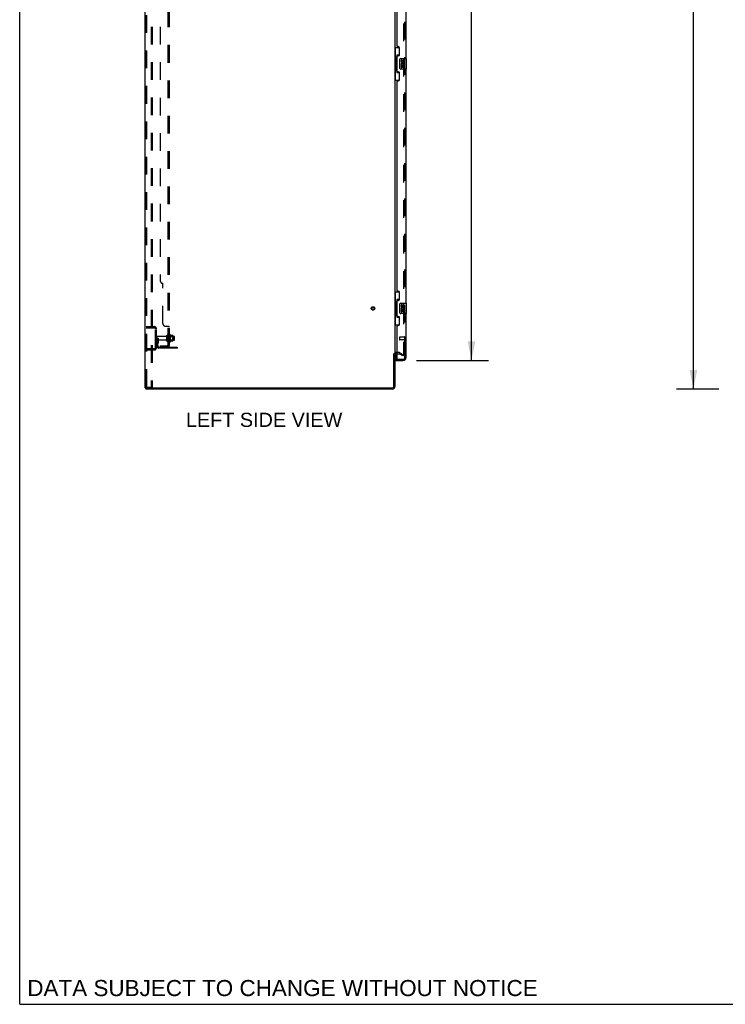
# Model space of a CAD drawing. Header units: inches. Extents: x 0 to 309, y 0 to 200.
# Tile 1 of 64: x 0 to 68, y 0 to 95. Entities that reach past the tile are written whole.
import ezdxf

# ---------------------------------------------------------------- set-up
doc = ezdxf.new("R2010")
doc.units = ezdxf.units.IN
doc.header["$LTSCALE"] = 17
doc.header["$MEASUREMENT"] = 0
doc.linetypes.add('HIDDEN', pattern=[0.2, 0.1, -0.1])
doc.layers.get('0').update_dxf_attribs({"linetype": 'CONTINUOUS'})
for name, color, linetype in [('DEFAULT_2', 8, 'HIDDEN'), ('DIMENSIONS', 7, 'CONTINUOUS'), ('LEFTHAND_DOOR_ASSEMBLY', 7, 'CONTINUOUS'), ('RIGHTHAND_DOOR_ASSEMBLY', 7, 'CONTINUOUS'), ('SUBPANEL', 7, 'CONTINUOUS')]:
    doc.layers.add(name, color=color, linetype=linetype)
doc.styles.get("Standard").update_dxf_attribs({"font": 'arial.ttf'})
doc.dimstyles.new('DIMSTYLE_1', dxfattribs={"dimtxt": 1.363636, "dimasz": 1.818182, "dimexe": 0.09, "dimexo": 0.07, "dimgap": 0.0375, "dimtad": 0, "dimtih": 1, "dimtoh": 1, "dimzin": 4, "dimdsep": 46, "dimtxsty": 'Standard', "dimblk": '_FILLED', "dimblk1": '_FILLED', "dimblk2": '_FILLED', "dimcen": 0.09, "dimadec": 3, "dimazin": 1, "dimtfac": 1, "dimtdec": 3, "dimtofl": 0, "dimtmove": 0, "dimatfit": 3, "dimldrblk": '_FILLED', "dimfxl": 0, "dimtolj": 1, "dimtzin": 4, "dimarcsym": 0})

# ---------------------------------------------------------------- blocks, each defined once
blk = doc.blocks.new('_FILLED')
at = {"color": 0, "linetype": 'ByBlock'}
blk.add_solid([(0, 0), (-1, 0.2), (-1, -0.2)], dxfattribs=at)
blk = doc.blocks.new('*D9')
at = {"layer": 'DIMENSIONS', "color": 2, "linetype": 'Continuous'}
for p, q in [((38.139, 142.37), (45.05, 142.37)), ((43.414, 142.37), (43.414, 104.569)), ((43.414, 61.87), (43.414, 99.796)), ((38.139, 61.87), (45.05, 61.87))]:
    blk.add_line(p, q, dxfattribs=at)
at = {"layer": 'DIMENSIONS', "color": 2, "linetype": 'Continuous', "xscale": 1.8181818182, "yscale": 1.8181818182, "zscale": 1.8181818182}
for p, rotation in [((43.414, 142.37), 90), ((43.414, 61.87), 270)]:
    blk.add_blockref('_FILLED', p, dxfattribs=dict(at, rotation=rotation))
at = {"layer": 'DIMENSIONS', "color": 2, "linetype": 'Continuous', "insert": (43.414, 103.887), "char_height": 1.3636, "width": 6.97533, "attachment_point": 2, "line_spacing_factor": 0.9}
blk.add_mtext('80.50\\PDOORS', dxfattribs=at)
blk = doc.blocks.new('*D12')
at = {"layer": 'DIMENSIONS', "color": 2, "linetype": 'Continuous'}
for p, q in [((67.192, 145.12), (63.104, 145.12)), ((64.741, 145.12), (64.741, 103.484)), ((64.741, 59.12), (64.741, 100.757)), ((67.192, 59.12), (63.104, 59.12))]:
    blk.add_line(p, q, dxfattribs=at)
at = {"layer": 'DIMENSIONS', "color": 2, "linetype": 'Continuous', "xscale": 1.8181818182, "yscale": 1.8181818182, "zscale": 1.8181818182}
for p, rotation in [((64.741, 145.12), 90), ((64.741, 59.12), 270)]:
    blk.add_blockref('_FILLED', p, dxfattribs=dict(at, rotation=rotation))
at = {"layer": 'DIMENSIONS', "color": 2, "linetype": 'Continuous', "insert": (64.741, 102.802), "char_height": 1.3636, "width": 4.76512, "attachment_point": 2, "line_spacing_factor": 0.9}
blk.add_mtext('86.00', dxfattribs=at)

msp = doc.modelspace()

# ---------------------------------------------------------------- linework, layer by layer
at = {"color": 7, "linetype": 'Continuous'}
for p, q in [((0, 0), (0, 200)), ((35.951, 62.516), (36.055, 62.516)), ((12.107, 59.224), (12.107, 59.12)), ((12.111, 59.224), (12.145, 59.224)), ((0, 0), (309.091, 0))]:
    msp.add_line(p, q, dxfattribs=at)
at = {"color": 3, "linetype": 'Continuous'}
for p, q in [((12.055, 59.224), (12.055, 145.016)), ((36.055, 141.672), (36.055, 62.568)), ((35.951, 59.367), (35.951, 62.528)), ((36.055, 62.516), (36.055, 59.367)), ((36.259, 62.516), (36.197, 62.516)), ((12.055, 59.224), (12.111, 59.224)), ((35.808, 59.12), (12.107, 59.12)), ((12.145, 59.224), (35.808, 59.224))]:
    msp.add_line(p, q, dxfattribs=at)
for centre, radius, start, end in [((36.197, 62.374), 0.142, 90, 180), ((35.808, 59.367), 0.246, 270, 360), ((35.808, 59.367), 0.142, 270, 360)]:
    msp.add_arc(centre, radius, start, end, dxfattribs=at)
at = {"layer": 'DEFAULT_2', "color": 8, "linetype": 'HIDDEN'}
for p, q in [((12.159, 59.338), (12.159, 144.903)), ((12.232, 59.338), (12.232, 144.903)), ((12.63, 144.933), (12.63, 59.308)), ((12.734, 144.933), (12.734, 59.308)), ((36.867, 141.855), (36.867, 62.386)), ((12.159, 65.12), (12.912, 65.12)), ((12.159, 65.016), (12.912, 65.016)), ((12.831, 65.12), (12.831, 65.016)), ((13.055, 63.117), (13.055, 64.874)), ((13.159, 63.117), (13.159, 64.874)), ((14.454, 64.351), (14.454, 63.639)), ((13.263, 63.995), (13.159, 63.995)), ((14.086, 64.16), (13.189, 64.16)), ((14.086, 63.83), (13.189, 63.83)), ((13.247, 63.649), (13.198, 63.581)), ((13.249, 63.655), (13.249, 63.995)), ((13.249, 63.82), (13.353, 63.82)), ((13.263, 63.995), (13.353, 63.995)), ((13.263, 63.294), (13.263, 63.995)), ((13.331, 63.588), (13.282, 63.52)), ((13.353, 63.655), (13.353, 63.995)), ((14.149, 63.738), (14.149, 64.253)), ((14.259, 63.738), (14.259, 64.253)), ((14.854, 64.183), (14.259, 64.183)), ((14.854, 63.808), (14.259, 63.808)), ((14.384, 64.329), (14.384, 63.661)), ((14.404, 64.179), (14.384, 64.199)), ((14.404, 63.812), (14.384, 63.792)), ((14.404, 64.179), (14.7, 64.179)), ((14.404, 64.179), (14.404, 63.812)), ((14.404, 63.812), (14.7, 63.812)), ((14.709, 64.273), (14.482, 64.273)), ((14.709, 63.718), (14.482, 63.718)), ((14.7, 64.179), (14.72, 64.199)), ((14.7, 64.179), (14.7, 63.812)), ((14.7, 63.812), (14.72, 63.792)), ((14.72, 64.251), (14.72, 63.74)), ((14.884, 63.838), (14.884, 64.153)), ((12.912, 62.974), (12.159, 62.974)), ((12.912, 62.87), (12.159, 62.87)), ((12.831, 62.974), (12.831, 62.87)), ((13.405, 63.152), (15.159, 63.152)), ((15.159, 63.048), (13.405, 63.048)), ((14.656, 63.048), (14.656, 63.152)), ((14.912, 63.048), (14.912, 63.152)), ((15.159, 63.048), (15.159, 63.152)), ((36.459, 62.62), (36.197, 62.62)), ((36.259, 62.516), (36.459, 62.516)), ((36.815, 62.316), (36.475, 62.512)), ((36.527, 62.602), (36.867, 62.406)), ((36.867, 62.406), (36.815, 62.316)), ((36.842, 62.368), (36.844, 62.367)), ((12.253, 59.308), (12.18, 59.308)), ((12.253, 59.308), (12.734, 59.308))]:
    msp.add_line(p, q, dxfattribs=at)
for points in [[(36.85, 62.366), (36.85, 62.366), (36.848, 62.366), (36.846, 62.366), (36.844, 62.367)], [(36.867, 62.386), (36.867, 62.384), (36.867, 62.381), (36.866, 62.379), (36.865, 62.377), (36.865, 62.375), (36.863, 62.373), (36.862, 62.372), (36.861, 62.37), (36.859, 62.369), (36.857, 62.368), (36.855, 62.367), (36.854, 62.366), (36.852, 62.366), (36.85, 62.366)], [(12.159, 59.338), (12.16, 59.33), (12.162, 59.323), (12.165, 59.317), (12.169, 59.312), (12.174, 59.309), (12.18, 59.308)], [(12.232, 59.338), (12.233, 59.33), (12.235, 59.323), (12.238, 59.317), (12.243, 59.312), (12.248, 59.309), (12.253, 59.308)]]:
    msp.add_lwpolyline(points, dxfattribs=at)
for radius in [0.164, 0.124]:
    msp.add_circle((33.951, 66.87), radius, dxfattribs=at)
for centre, radius, start, end in [((12.912, 64.874), 0.246, 0, 90), ((12.912, 64.874), 0.142, 0, 90), ((14.422, 64.329), 0.0384, 34.44966, 180), ((13.854, 63.995), 0.698, 23.96793, 30.66313), ((13.189, 64.13), 0.03, 90, 180), ((13.189, 63.86), 0.03, 180, 270), ((13.367, 63.459), 0.208, 144.24611, 180), ((13.239, 63.655), 0.01, 324.24611, 360), ((13.367, 63.459), 0.104, 144.24611, 180), ((13.239, 63.655), 0.114, 324.24611, 360), ((14.086, 64.223), 0.0625, 270, 360), ((14.086, 63.768), 0.0625, 0, 90), ((14.204, 64.253), 0.055, 360, 180), ((14.204, 63.738), 0.055, 180, 0), ((14.422, 63.661), 0.0384, 180, 325.55034), ((13.854, 63.995), 0.698, 329.33687, 336.03207), ((14.5, 64.283), 0.01, 203.96793, 270), ((14.5, 63.708), 0.01, 90, 156.03207), ((14.709, 64.263), 0.01, 5.19383, 90), ((14.709, 63.728), 0.01, 270, 354.80617), ((14.578, 64.251), 0.141, 0, 5.20805), ((14.578, 63.74), 0.141, 354.79195, 360), ((14.854, 64.153), 0.03, 359.99999, 90), ((14.854, 63.838), 0.03, 270, 0.00001), ((12.912, 63.117), 0.246, 270, 360), ((12.912, 63.117), 0.142, 270, 360), ((13.405, 63.294), 0.246, 180, 270), ((13.405, 63.294), 0.142, 180, 270), ((36.197, 62.374), 0.246, 90, 180), ((36.459, 62.483), 0.137, 60, 90), ((36.459, 62.483), 0.033, 60, 90)]:
    msp.add_arc(centre, radius, start, end, dxfattribs=at)
at = {"layer": 'LEFTHAND_DOOR_ASSEMBLY', "color": 8, "linetype": 'HIDDEN'}
for p, q in [((37.009, 62.117), (37.009, 142.124)), ((36.509, 64.088), (36.509, 63.86)), ((36.966, 64.098), (36.519, 64.098)), ((36.966, 63.85), (36.519, 63.85)), ((36.966, 64.116), (36.966, 63.832)), ((36.279, 61.974), (36.866, 61.974))]:
    msp.add_line(p, q, dxfattribs=at)
at = {"layer": 'LEFTHAND_DOOR_ASSEMBLY', "color": 3, "linetype": 'Continuous'}
for p, q in [((37.113, 113.37), (37.113, 90.87)), ((36.259, 92.078), (36.259, 112.163)), ((36.379, 92.018), (36.319, 92.018)), ((36.509, 91.268), (36.509, 91.888)), ((36.259, 89.663), (36.259, 91.078)), ((36.319, 91.138), (36.379, 91.138)), ((36.379, 89.603), (36.319, 89.603)), ((36.509, 88.853), (36.509, 89.473)), ((37.113, 89.87), (37.113, 67.37)), ((36.259, 68.578), (36.259, 88.663)), ((36.319, 88.723), (36.379, 88.723)), ((36.379, 68.518), (36.319, 68.518)), ((36.509, 67.768), (36.509, 68.388)), ((36.259, 66.163), (36.259, 67.578)), ((36.319, 67.638), (36.379, 67.638)), ((37.113, 66.37), (37.113, 62.117)), ((36.379, 66.103), (36.319, 66.103)), ((36.509, 65.353), (36.509, 65.973)), ((36.259, 61.994), (36.259, 65.163)), ((36.319, 65.223), (36.379, 65.223)), ((36.134, 61.87), (36.866, 61.87))]:
    msp.add_line(p, q, dxfattribs=at)
at = {"layer": 'LEFTHAND_DOOR_ASSEMBLY', "color": 7, "linetype": 'Continuous'}
for p, q in [((36.055, 91.945), (36.495, 91.945)), ((36.094, 91.945), (36.094, 90.92)), ((36.459, 91.945), (36.459, 91.165)), ((36.072, 90.92), (36.195, 90.92)), ((36.072, 90.92), (36.072, 89.82)), ((36.195, 90.951), (36.195, 90.971)), ((36.195, 89.82), (36.195, 90.92)), ((36.459, 91.21), (36.232, 91.21)), ((36.232, 91.21), (36.232, 89.53)), ((36.618, 90.87), (37.158, 90.87)), ((37.173, 89.885), (37.173, 90.855)), ((36.518, 89.97), (36.518, 90.77)), ((36.718, 90.716), (36.655, 90.716)), ((36.655, 90.716), (36.655, 90.58)), ((36.674, 90.255), (36.655, 90.255)), ((36.655, 90.255), (36.655, 90.024)), ((36.655, 90.024), (36.718, 90.024)), ((36.708, 90.255), (36.735, 90.274)), ((36.708, 90.255), (36.97, 90.255)), ((36.718, 90.58), (36.718, 90.716)), ((36.718, 90.192), (36.783, 90.192)), ((36.718, 90.024), (36.718, 90.192)), ((36.783, 90.642), (36.783, 90.573)), ((36.783, 90.192), (36.783, 90.056)), ((36.783, 90.056), (36.844, 90.056)), ((36.844, 90.58), (36.844, 90.622)), ((36.844, 90.192), (36.907, 90.192)), ((36.844, 90.056), (36.844, 90.192)), ((36.899, 90.291), (36.957, 90.266)), ((36.907, 90.622), (36.907, 90.485)), ((36.907, 90.485), (36.97, 90.485)), ((36.907, 90.192), (36.907, 90.024)), ((36.907, 90.024), (36.97, 90.024)), ((36.97, 90.485), (36.97, 90.622)), ((36.97, 90.024), (36.97, 90.255)), ((36.072, 89.82), (36.195, 89.82)), ((36.094, 89.82), (36.094, 88.795)), ((36.195, 89.77), (36.195, 89.79)), ((36.232, 89.53), (36.459, 89.53)), ((36.459, 89.575), (36.459, 88.795)), ((37.158, 89.87), (36.618, 89.87)), ((36.055, 88.795), (36.495, 88.795)), ((36.055, 68.445), (36.495, 68.445)), ((36.094, 68.445), (36.094, 67.42)), ((36.459, 68.445), (36.459, 67.665)), ((36.072, 67.42), (36.195, 67.42)), ((36.072, 67.42), (36.072, 66.32)), ((36.195, 67.451), (36.195, 67.471)), ((36.195, 66.32), (36.195, 67.42)), ((36.459, 67.71), (36.232, 67.71)), ((36.232, 67.71), (36.232, 66.03)), ((36.518, 66.47), (36.518, 67.27)), ((36.618, 67.37), (37.158, 67.37)), ((36.718, 67.216), (36.655, 67.216)), ((36.655, 67.216), (36.655, 67.08)), ((36.718, 67.08), (36.718, 67.216)), ((37.173, 66.385), (37.173, 67.355)), ((36.072, 66.32), (36.195, 66.32)), ((36.094, 66.32), (36.094, 65.295)), ((36.195, 66.27), (36.195, 66.29)), ((37.158, 66.37), (36.618, 66.37)), ((36.674, 66.755), (36.655, 66.755)), ((36.655, 66.755), (36.655, 66.524)), ((36.655, 66.524), (36.718, 66.524)), ((36.708, 66.755), (36.735, 66.774)), ((36.708, 66.755), (36.97, 66.755)), ((36.718, 66.692), (36.783, 66.692)), ((36.718, 66.524), (36.718, 66.692)), ((36.783, 67.142), (36.783, 67.073)), ((36.783, 66.692), (36.783, 66.556)), ((36.783, 66.556), (36.844, 66.556)), ((36.844, 67.08), (36.844, 67.122)), ((36.844, 66.692), (36.907, 66.692)), ((36.844, 66.556), (36.844, 66.692)), ((36.899, 66.791), (36.957, 66.766)), ((36.907, 67.122), (36.907, 66.985)), ((36.907, 66.985), (36.97, 66.985)), ((36.907, 66.692), (36.907, 66.524)), ((36.907, 66.524), (36.97, 66.524)), ((36.97, 66.985), (36.97, 67.122)), ((36.97, 66.524), (36.97, 66.755)), ((36.055, 65.295), (36.495, 65.295)), ((36.232, 66.03), (36.459, 66.03)), ((36.459, 66.075), (36.459, 65.295)), ((36.134, 62.501), (36.134, 61.994)), ((36.134, 61.974), (36.279, 61.974)), ((36.134, 61.974), (36.134, 61.87))]:
    msp.add_line(p, q, dxfattribs=at)
for points in [[(36.232, 91.187), (36.232, 91.183), (36.232, 91.18), (36.233, 91.176), (36.235, 91.171), (36.236, 91.166), (36.238, 91.161), (36.241, 91.156), (36.244, 91.15), (36.247, 91.143), (36.251, 91.136), (36.255, 91.129), (36.26, 91.121), (36.265, 91.113), (36.268, 91.109)], [(36.518, 90.77), (36.518, 90.777), (36.519, 90.783), (36.52, 90.789), (36.521, 90.795), (36.522, 90.801), (36.524, 90.806)], [(36.524, 89.934), (36.522, 89.94), (36.521, 89.946), (36.52, 89.952), (36.519, 89.958), (36.518, 89.964), (36.518, 89.97)], [(36.268, 89.631), (36.265, 89.628), (36.26, 89.619), (36.255, 89.612), (36.251, 89.604), (36.247, 89.597), (36.244, 89.591), (36.241, 89.585), (36.238, 89.579), (36.236, 89.574), (36.235, 89.569), (36.233, 89.565), (36.232, 89.561), (36.232, 89.557), (36.232, 89.554)], [(36.232, 67.687), (36.232, 67.683), (36.232, 67.68), (36.233, 67.676), (36.235, 67.671), (36.236, 67.666), (36.238, 67.661), (36.241, 67.656), (36.244, 67.65), (36.247, 67.643), (36.251, 67.636), (36.255, 67.629), (36.26, 67.621), (36.265, 67.613), (36.268, 67.609)], [(36.518, 67.27), (36.518, 67.277), (36.519, 67.283), (36.52, 67.289), (36.521, 67.295), (36.522, 67.301), (36.524, 67.306)], [(36.524, 66.434), (36.522, 66.44), (36.521, 66.446), (36.52, 66.452), (36.519, 66.458), (36.518, 66.464), (36.518, 66.47)], [(36.268, 66.131), (36.265, 66.128), (36.26, 66.119), (36.255, 66.112), (36.251, 66.104), (36.247, 66.097), (36.244, 66.091), (36.241, 66.085), (36.238, 66.079), (36.236, 66.074), (36.235, 66.069), (36.233, 66.065), (36.232, 66.061), (36.232, 66.057), (36.232, 66.054)]]:
    msp.add_lwpolyline(points, dxfattribs=at)
at = {"layer": 'LEFTHAND_DOOR_ASSEMBLY', "color": 3, "linetype": 'Continuous'}
for centre, radius, start, end in [((36.319, 92.078), 0.06, 180, 270), ((36.379, 91.888), 0.13, 0, 90), ((36.319, 91.078), 0.06, 90, 180), ((36.379, 91.268), 0.13, 270, 360), ((36.319, 89.663), 0.06, 180, 270), ((36.379, 89.473), 0.13, 0, 90), ((36.319, 88.663), 0.06, 90, 180), ((36.379, 88.853), 0.13, 270, 360), ((36.319, 68.578), 0.06, 180, 270), ((36.379, 68.388), 0.13, 0, 90), ((36.319, 67.578), 0.06, 90, 180), ((36.379, 67.768), 0.13, 270, 360), ((36.319, 66.163), 0.06, 180, 270), ((36.379, 65.973), 0.13, 0, 90), ((36.379, 65.353), 0.13, 270, 360), ((36.319, 65.163), 0.06, 90, 180), ((36.279, 61.994), 0.02, 180, 270), ((36.866, 62.117), 0.246, 270, 360)]:
    msp.add_arc(centre, radius, start, end, dxfattribs=at)
at = {"layer": 'LEFTHAND_DOOR_ASSEMBLY', "color": 7, "linetype": 'Continuous'}
for centre, radius, start, end in [((36.618, 90.77), 0.1, 90, 158.79459), ((37.158, 90.855), 0.015, 0, 90), ((36.618, 89.97), 0.1, 201.20502, 270), ((36.75, 90.58), 0.0943, 180, 360), ((36.809, 90.328), 0.154, 161.41988, 206.19629), ((36.813, 90.328), 0.157, 336.59665, 161.87913), ((36.813, 90.328), 0.157, 205.73705, 207.8532), ((36.75, 90.58), 0.0314, 180, 261.22946), ((36.813, 90.328), 0.0943, 336.59665, 215.11217), ((36.749, 90.585), 0.0362, 263.42855, 341.76278), ((36.875, 90.622), 0.0943, 68.69989, 167.43379), ((36.875, 90.622), 0.0314, 0, 180.04847), ((36.875, 90.622), 0.0943, 0, 68.67039), ((37.158, 89.885), 0.015, 270, 360), ((36.618, 67.27), 0.1, 90, 158.79459), ((36.875, 67.122), 0.0943, 68.69989, 167.43379), ((36.875, 67.122), 0.0943, 0, 68.67039), ((37.158, 67.355), 0.015, 0, 90), ((36.618, 66.47), 0.1, 201.20502, 270), ((36.75, 67.08), 0.0943, 180, 360), ((36.809, 66.828), 0.154, 161.41988, 206.19629), ((36.813, 66.828), 0.157, 336.59665, 161.87913), ((36.813, 66.828), 0.157, 205.73705, 207.8532), ((36.75, 67.08), 0.0314, 180, 261.22946), ((36.813, 66.828), 0.0943, 336.59665, 215.11217), ((36.749, 67.085), 0.0362, 263.42855, 341.76278), ((36.875, 67.122), 0.0314, 0, 180.04847), ((37.158, 66.385), 0.015, 270, 360), ((36.154, 61.994), 0.02, 180, 270), ((36.949, 62.26), 0.26, 267.41339, 270)]:
    msp.add_arc(centre, radius, start, end, dxfattribs=at)
at = {"layer": 'LEFTHAND_DOOR_ASSEMBLY', "color": 8, "linetype": 'HIDDEN'}
for centre, radius, start, end in [((36.519, 64.088), 0.01, 90, 180), ((36.519, 63.86), 0.01, 180, 270), ((36.987, 64.116), 0.0215, 0, 180), ((36.987, 63.832), 0.0215, 180, 360), ((36.866, 62.117), 0.142, 270, 360)]:
    msp.add_arc(centre, radius, start, end, dxfattribs=at)
at = {"layer": 'LEFTHAND_DOOR_ASSEMBLY', "color": 7, "linetype": 'Continuous'}
for centre, start_param, end_param in [((36.299, 90.961), 0.699287, 1.51401), ((36.299, 90.961), -4.655602, -3.84088), ((36.299, 89.78), 0.699287, 1.51401), ((36.299, 89.78), -4.655602, -3.84088), ((36.299, 67.461), 0.699287, 1.51401), ((36.299, 67.461), -4.655602, -3.84088), ((36.299, 66.28), 0.699287, 1.51401), ((36.299, 66.28), -4.655602, -3.84088)]:
    msp.add_ellipse(centre, major_axis=(0, 0.18), ratio=0.579493, start_param=start_param, end_param=end_param, dxfattribs=at)
at = {"layer": 'RIGHTHAND_DOOR_ASSEMBLY', "color": 8, "linetype": 'HIDDEN'}
for p, q in [((37.009, 62.117), (37.009, 142.124)), ((36.279, 61.974), (36.866, 61.974))]:
    msp.add_line(p, q, dxfattribs=at)
msp.add_arc((36.866, 62.117), 0.142, 270, 360, dxfattribs=at)
at = {"layer": 'SUBPANEL', "color": 8, "linetype": 'HIDDEN'}
for p, q in [((14.259, 63.277), (14.259, 140.964)), ((14.384, 63.277), (14.384, 140.964)), ((13.509, 134.714), (13.509, 69.527)), ((13.759, 65.402), (13.759, 69.277)), ((14.009, 65.152), (14.33, 65.152)), ((14.259, 65.116), (14.384, 65.116)), ((14.259, 64.755), (14.384, 64.755)), ((14.259, 64.474), (14.384, 64.474)), ((14.332, 65.15), (14.335, 65.148)), ((14.357, 65.138), (14.361, 65.136)), ((14.259, 64.245), (14.384, 64.245)), ((14.259, 63.745), (14.384, 63.745)), ((13.509, 63.277), (14.147, 63.277)), ((13.509, 63.277), (13.509, 63.152)), ((14.147, 63.152), (13.509, 63.152)), ((13.759, 63.277), (13.759, 63.152)), ((14.33, 63.238), (14.233, 63.317)), ((14.259, 63.277), (14.384, 63.277)), ((14.315, 63.277), (14.318, 63.276))]:
    msp.add_line(p, q, dxfattribs=at)
for points in [[(14.233, 65.152), (14.233, 65.15), (14.233, 65.148), (14.233, 65.146), (14.233, 65.144), (14.234, 65.142), (14.235, 65.141), (14.236, 65.139), (14.237, 65.137), (14.239, 65.136), (14.241, 65.135), (14.242, 65.133), (14.244, 65.132), (14.249, 65.129)], [(14.233, 65.152), (14.233, 65.15), (14.233, 65.148), (14.233, 65.146), (14.233, 65.144), (14.234, 65.142)], [(14.236, 65.139), (14.237, 65.137), (14.239, 65.136), (14.241, 65.135)], [(14.249, 65.129), (14.251, 65.127), (14.253, 65.126), (14.255, 65.124), (14.256, 65.123), (14.257, 65.121), (14.258, 65.119), (14.259, 65.118), (14.259, 65.116)], [(14.253, 65.126), (14.255, 65.124), (14.256, 65.123), (14.257, 65.121), (14.258, 65.119), (14.259, 65.118), (14.259, 65.116)], [(14.33, 65.152), (14.332, 65.15), (14.335, 65.148), (14.338, 65.146), (14.341, 65.145), (14.345, 65.143), (14.349, 65.141), (14.357, 65.138)], [(14.361, 65.136), (14.364, 65.135), (14.368, 65.133), (14.371, 65.131), (14.374, 65.129), (14.377, 65.127), (14.379, 65.125), (14.381, 65.123), (14.382, 65.121), (14.383, 65.119), (14.384, 65.118), (14.384, 65.116)], [(14.374, 65.129), (14.377, 65.127), (14.379, 65.125), (14.381, 65.123), (14.382, 65.121), (14.383, 65.119), (14.384, 65.118), (14.384, 65.116)], [(14.233, 63.317), (14.233, 63.317), (14.233, 63.316), (14.233, 63.315), (14.233, 63.314), (14.234, 63.313), (14.235, 63.311), (14.236, 63.31), (14.237, 63.308), (14.239, 63.306), (14.241, 63.304), (14.244, 63.3)], [(14.244, 63.3), (14.247, 63.298), (14.249, 63.295), (14.251, 63.293), (14.253, 63.29), (14.255, 63.288), (14.256, 63.285), (14.257, 63.283), (14.258, 63.28), (14.259, 63.278), (14.259, 63.277)], [(14.318, 63.276), (14.318, 63.276), (14.318, 63.276), (14.318, 63.276), (14.318, 63.277), (14.317, 63.277), (14.317, 63.277), (14.316, 63.277), (14.316, 63.277), (14.315, 63.277), (14.314, 63.277), (14.313, 63.277), (14.313, 63.277), (14.312, 63.277), (14.311, 63.278), (14.31, 63.278), (14.31, 63.278), (14.309, 63.278), (14.308, 63.278), (14.307, 63.278), (14.306, 63.279), (14.306, 63.279), (14.305, 63.279), (14.304, 63.279), (14.303, 63.279), (14.302, 63.28), (14.302, 63.28), (14.301, 63.28), (14.3, 63.28), (14.299, 63.281), (14.298, 63.281), (14.297, 63.281), (14.296, 63.281), (14.296, 63.282), (14.295, 63.282), (14.294, 63.282), (14.293, 63.282), (14.292, 63.283), (14.291, 63.283), (14.29, 63.283), (14.289, 63.284), (14.288, 63.284), (14.287, 63.284), (14.286, 63.285), (14.285, 63.285), (14.284, 63.285), (14.283, 63.286), (14.282, 63.286), (14.281, 63.287), (14.28, 63.287), (14.279, 63.287), (14.278, 63.288), (14.277, 63.288), (14.276, 63.289), (14.275, 63.289), (14.274, 63.289), (14.273, 63.29), (14.272, 63.29), (14.271, 63.291), (14.27, 63.291), (14.269, 63.292), (14.269, 63.292), (14.268, 63.292), (14.267, 63.293), (14.266, 63.293), (14.265, 63.294), (14.264, 63.294), (14.264, 63.295), (14.263, 63.295), (14.262, 63.295), (14.261, 63.296), (14.26, 63.296), (14.26, 63.297), (14.259, 63.297), (14.258, 63.297), (14.258, 63.298), (14.257, 63.298), (14.256, 63.298), (14.256, 63.299), (14.255, 63.299), (14.255, 63.299), (14.255, 63.299), (14.255, 63.3)], [(14.255, 63.3), (14.255, 63.3), (14.255, 63.3), (14.255, 63.299), (14.255, 63.299), (14.255, 63.299), (14.256, 63.299), (14.256, 63.299), (14.257, 63.298), (14.257, 63.298), (14.257, 63.297), (14.258, 63.297), (14.259, 63.297)], [(14.33, 63.238), (14.332, 63.24), (14.335, 63.243), (14.338, 63.245), (14.341, 63.247), (14.345, 63.249), (14.349, 63.251), (14.353, 63.253)], [(14.353, 63.253), (14.361, 63.256), (14.364, 63.258), (14.368, 63.259), (14.371, 63.261), (14.374, 63.263), (14.377, 63.265), (14.379, 63.267), (14.381, 63.269), (14.382, 63.271), (14.383, 63.273), (14.384, 63.275), (14.384, 63.277)]]:
    msp.add_lwpolyline(points, dxfattribs=at)
for centre, radius, start, end in [((13.759, 69.527), 0.25, 180, 270), ((14.009, 65.402), 0.25, 180, 270), ((14.147, 63.389), 0.237, 270, 360), ((14.147, 63.389), 0.112, 270, 360)]:
    msp.add_arc(centre, radius, start, end, dxfattribs=at)

# ---------------------------------------------------------------- texts
at = {"layer": 'DIMENSIONS', "color": 2, "linetype": 'Continuous', "attachment_point": 2, "line_spacing_factor": 0.9}
for s, insert, char_height, width in [('LEFT SIDE VIEW', (23.485, 56.842), 1.36364, 14.99493), ('DATA SUBJECT TO CHANGE WITHOUT NOTICE', (25.254, 2.335), 1.54545, 48.96046)]:
    msp.add_mtext(s, dxfattribs=dict(at, insert=insert, char_height=char_height, width=width))

# ---------------------------------------------------------------- dimensions: what is measured, and where the dimension line sits
at = {"layer": 'DIMENSIONS', "color": 2, "linetype": 'Continuous'}
dim = msp.add_linear_dim(base=(64.741, 59.12), p1=(67.262, 145.12), p2=(67.262, 59.12), angle=270, dimstyle='DIMSTYLE_1', dxfattribs=at)
dim.commit()
dim.dimension.update_dxf_attribs({"geometry": '*D12', "text_midpoint": (64.733, 102.113), "dimtype": 160})
dim = msp.add_linear_dim(base=(43.414, 61.87), p1=(38.069, 142.37), p2=(38.069, 61.87), angle=270, text='<>\\PDOORS', dimstyle='DIMSTYLE_1', dxfattribs=at)
dim.commit()
dim.dimension.update_dxf_attribs({"geometry": '*D9', "text_midpoint": (43.414, 102.183), "dimtype": 160})

doc.saveas('drawing.dxf')
